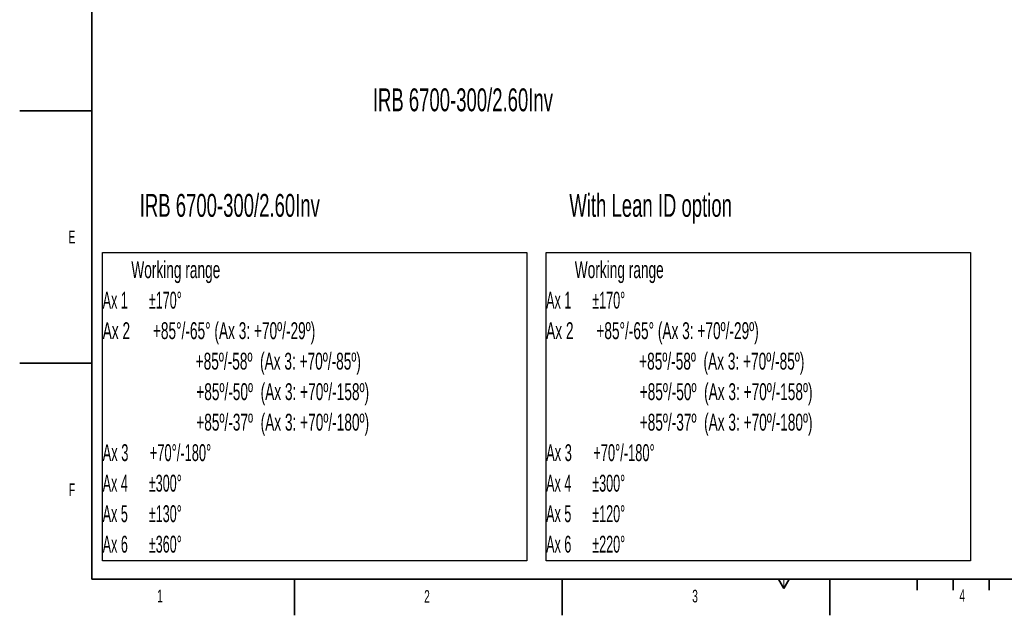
# Model space of a CAD drawing. Header units: millimetres. Extents: x 0 to 11920, y 0 to 8400.
# Tile 1 of 44: x 0 to 5464, y 0 to 3307. Entities that reach past the tile are written whole.
import ezdxf

# ---------------------------------------------------------------- set-up
doc = ezdxf.new("R2010")
doc.units = ezdxf.units.MM
doc.header["$LTSCALE"] = 20
doc.layers.add('THICK_LINE', color=7, linetype='Continuous')
doc.styles.add('SLDTEXTSTYLE0', font='TXT', dxfattribs={"width": 0.605})
doc.styles.add('SLDTEXTSTYLE1', font='TXT', dxfattribs={"width": 0.556})
doc.styles.add('SLDTEXTSTYLE2', font='TXT', dxfattribs={"width": 0.56825})

# ---------------------------------------------------------------- blocks, each defined once
blk = doc.blocks.new('SW_NOTE_0')
at = {"layer": 'THICK_LINE', "color": 0}
for p, q in [((-1.7, -1542.6), (-1.7, 168.5)), ((-1.7, 168.5), (2353.8, 168.5)), ((2353.8, 168.5), (2353.8, -1542.6)), ((2353.8, -1542.6), (-1.7, -1542.6))]:
    blk.add_line(p, q, dxfattribs=at)
at = {"layer": 'THICK_LINE', "color": 0, "char_height": 93.842, "attachment_point": 1}
for s, insert, style in [('Working range', (158.8, 121), 'SLDTEXTSTYLE0'), ('Ax 1      ±170°', (0, -48.4), 'SLDTEXTSTYLE1'), ('Ax 2      +85°/-65° (Ax 3: +70º/-29º)', (0, -217.7), 'SLDTEXTSTYLE0'), ('+85º/-58º  (Ax 3: +70º/-85º)', (515.9, -387), 'SLDTEXTSTYLE0'), ('+85º/-50º  (Ax 3: +70º/-158º)', (519.1, -556.4), 'SLDTEXTSTYLE0'), ('+85º/-37º  (Ax 3: +70º/-180º)', (519.1, -725.7), 'SLDTEXTSTYLE0'), ('Ax 3      +70°/-180°', (0, -895), 'SLDTEXTSTYLE2'), ('Ax 4      ±300°', (0, -1064.4), 'SLDTEXTSTYLE1'), ('Ax 5      ±130°', (0, -1233.7), 'SLDTEXTSTYLE1'), ('Ax 6      ±360°', (0, -1403), 'SLDTEXTSTYLE1')]:
    blk.add_mtext(s, dxfattribs=dict(at, insert=insert, style=style))
blk = doc.blocks.new('SW_NOTE_0_1')
at = {"layer": 'THICK_LINE', "color": 0}
for p, q in [((-0.4, -1542.6), (-0.4, 168.5)), ((-0.4, 168.5), (2355.1, 168.5)), ((2355.1, 168.5), (2355.1, -1542.6)), ((2355.1, -1542.6), (-0.4, -1542.6))]:
    blk.add_line(p, q, dxfattribs=at)
at = {"layer": 'THICK_LINE', "color": 0, "char_height": 93.842, "attachment_point": 1}
for s, insert, style in [('Working range', (158.8, 121), 'SLDTEXTSTYLE0'), ('Ax 1      ±170°', (0, -48.4), 'SLDTEXTSTYLE1'), ('Ax 2      +85°/-65° (Ax 3: +70º/-29º)', (0, -217.7), 'SLDTEXTSTYLE0'), ('+85º/-58º  (Ax 3: +70º/-85º)', (515.9, -387), 'SLDTEXTSTYLE0'), ('+85º/-50º  (Ax 3: +70º/-158º)', (519.1, -556.4), 'SLDTEXTSTYLE0'), ('+85º/-37º  (Ax 3: +70º/-180º)', (519.1, -725.7), 'SLDTEXTSTYLE0'), ('Ax 3      +70°/-180°', (0, -895), 'SLDTEXTSTYLE2'), ('Ax 4      ±300°', (0, -1064.4), 'SLDTEXTSTYLE1'), ('Ax 5      ±120°', (0, -1233.7), 'SLDTEXTSTYLE1'), ('Ax 6      ±220°', (0, -1403), 'SLDTEXTSTYLE1')]:
    blk.add_mtext(s, dxfattribs=dict(at, insert=insert, style=style))

msp = doc.modelspace()

# ---------------------------------------------------------------- linework, layer by layer
at = {"color": 7, "linetype": 'Continuous', "lineweight": 35}
for p, q in [((400, 200), (400, 8200)), ((0, 2800), (400, 2800)), ((0, 1400), (400, 1400)), ((400, 200), (11720, 200)), ((1525, 200), (1525, 0)), ((3010, 0), (3010, 200)), ((4210, 200), (4240, 148.0384758)), ((4240, 148.0384758), (4270, 200)), ((4495, 0), (4495, 200)), ((4980, 200), (4980, 140)), ((5180, 200), (5180, 140)), ((5380, 200), (5380, 140))]:
    msp.add_line(p, q, dxfattribs=at)
at = {"color": 7, "linetype": 'Continuous', "lineweight": 18}
msp.add_line((4240, 148.0384758), (4240, 200), dxfattribs=at)

# ---------------------------------------------------------------- block references
at = {"layer": 'THICK_LINE'}
for name, p in [('SW_NOTE_0', (460.6275505, 1844.7835992)), ('SW_NOTE_0_1', (2921.5225242, 1844.7837854))]:
    msp.add_blockref(name, p, dxfattribs=at)

# ---------------------------------------------------------------- texts
at = {"color": 7, "linetype": 'Continuous', "lineweight": 0, "char_height": 70, "attachment_point": 1, "style": 'SLDTEXTSTYLE0'}
for s, insert in [('E', (270.6694091, 2135.2119203)), ('F', (272.5818296, 732.019597)), ('1', (762.5631852, 142.2381201)), ('2', (2244.4395769, 139.5121919)), ('3', (3732.0654233, 141.5735628)), ('4', (5214.8346991, 144.906356))]:
    msp.add_mtext(s, dxfattribs=dict(at, insert=insert))
at = {"layer": 'THICK_LINE', "char_height": 127, "attachment_point": 1, "style": 'SLDTEXTSTYLE0'}
for s, insert in [('IRB 6700-300/2.60Inv', (1959.6126203, 2925.0750936)), ('IRB 6700-300/2.60Inv', (666.2537596, 2339.1642585)), ('With Lean ID option', (3050.0990444, 2339.1642585))]:
    msp.add_mtext(s, dxfattribs=dict(at, insert=insert))

doc.saveas('drawing.dxf')
